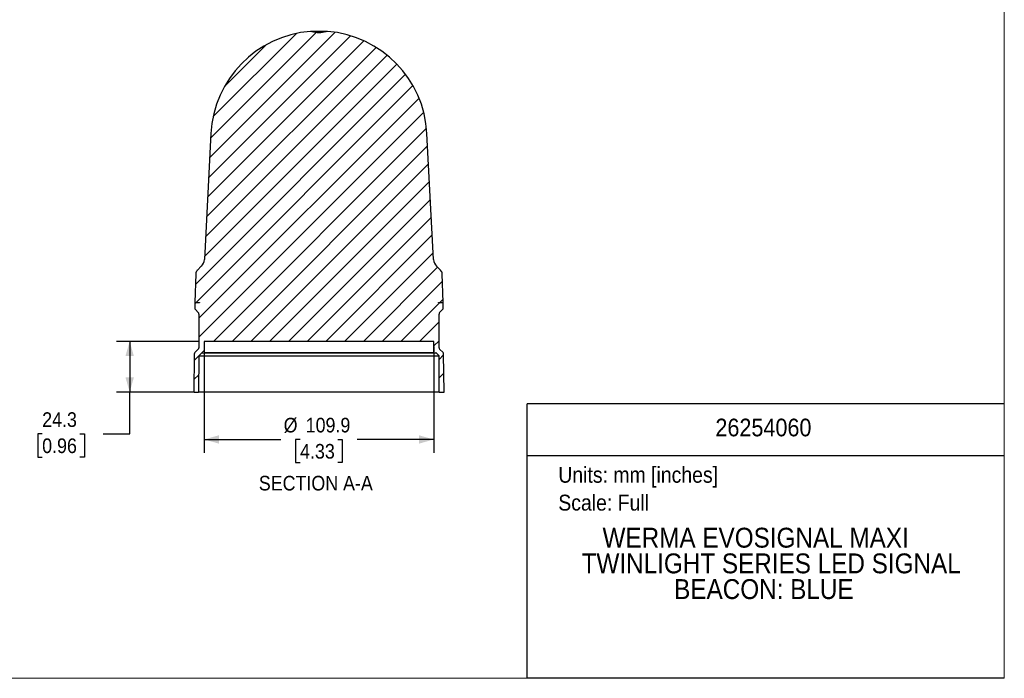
# Model space of a CAD drawing. Header units: millimetres. Extents: x 0 to 864, y 0 to 559.
# Tile 2 of 3: x 392 to 864, y 0 to 316. Entities that reach past the tile are written whole.
import ezdxf
from ezdxf.enums import TextEntityAlignment as Align

# ---------------------------------------------------------------- set-up
doc = ezdxf.new("R2010")
doc.units = ezdxf.units.MM
doc.header["$LTSCALE"] = 2
doc.linetypes.add('SLD-Solid', pattern=[0])
doc.layers.add('DIMENSIONS', color=140, linetype='SLD-Solid', lineweight=25)
doc.layers.add('TEXT', color=140, linetype='SLD-Solid', lineweight=25)
doc.layers.add('HATCH', color=6, linetype='SLD-Solid')
doc.layers.add('SLD-DEFPOINTS', color=7, linetype='Continuous')
doc.styles.add('SLDTEXTSTYLE0', font='GOTHIC.TTF', dxfattribs={"width": 0.913})
doc.dimstyles.new('SLDDIMSTYLE1', dxfattribs={"dimtxt": 7, "dimasz": 7, "dimexe": 0, "dimexo": 0.0625, "dimgap": 1.75, "dimtad": 0, "dimtih": 1, "dimtoh": 1, "dimdec": 1, "dimrnd": 1e-09, "dimzin": 12, "dimdsep": 46, "dimtxsty": 'SLDTEXTSTYLE0', "dimsah": 1, "dimcen": 0.09, "dimadec": 0, "dimazin": 3, "dimtfac": 1, "dimtdec": 1, "dimtofl": 0, "dimtmove": 0, "dimatfit": 3, "dimfxl": 0, "dimfrac": 2, "dimtolj": 1, "dimtzin": 12, "dimarcsym": 0})

# ---------------------------------------------------------------- blocks, each defined once
blk = doc.blocks.new('Block2')
at = {"color": 7, "linetype": 'SLD-Solid', "lineweight": 18}
for p in [(863.6, 558.8), (0, 0)]:
    blk.add_line(p, (863.6, 0), dxfattribs=at)
blk = doc.blocks.new('SW_NOTE_0')
at = {"layer": 'TEXT', "color": 0, "insert": (0, 9.73), "char_height": 7.62, "attachment_point": 1, "style": 'SLDTEXTSTYLE0'}
blk.add_mtext('Units: mm [inches]', dxfattribs=at)
blk = doc.blocks.new('SW_NOTE_0_1')
at = {"layer": 'TEXT', "color": 0, "insert": (0, 9.73), "char_height": 7.62, "attachment_point": 1, "style": 'SLDTEXTSTYLE0'}
blk.add_mtext('Scale: Full', dxfattribs=at)
blk = doc.blocks.new('Block1')
at = {"color": 140, "linetype": 'SLD-Solid', "lineweight": 18}
blk.add_line((863.6, 0), (863.6, 131.52), dxfattribs=at)
at = {"layer": 'TEXT'}
for p, q in [((863.6, 131.52), (635, 131.52)), ((635, 0), (635, 131.52)), ((635, 106.79), (863.6, 106.79)), ((863.6, 0), (635, 0))]:
    blk.add_line(p, q, dxfattribs=at)
for name, p in [('SW_NOTE_0', (649.97, 91.6)), ('SW_NOTE_0_1', (649.97, 78.25))]:
    blk.add_blockref(name, p, dxfattribs=at)
at = {"layer": 'TEXT', "color": 140, "style": 'SLDTEXTSTYLE0', "width": 0.913}
for tag, height, p in [('AUTOATTR0', 8.47, (725.22, 113.41)), ('AUTOATTR1_0', 9.53, (671.16, 59.76)), ('AUTOATTR1_1', 9.53, (661.14, 47.45)), ('AUTOATTR1_2', 9.53, (705.46, 35.13))]:
    blk.add_attdef(tag, text='', height=height, dxfattribs=at).set_placement(p, align=Align.BOTTOM_LEFT)
blk = doc.blocks.new('_D_3')
at = {"layer": 'DIMENSIONS'}
for p, q in [((477.85, 161.45), (438.31, 161.45)), ((444.66, 161.45), (444.66, 137.15)), ((475.14, 137.15), (438.31, 137.15)), ((444.66, 117.15), (444.66, 137.15)), ((402.75, 117.1), (400.61, 117.1)), ((400.61, 117.1), (400.61, 105.98)), ((420.85, 117.1), (422.98, 117.1)), ((422.98, 117.1), (422.98, 105.98)), ((431.96, 117.15), (444.66, 117.15)), ((400.61, 105.98), (402.75, 105.98)), ((422.98, 105.98), (420.85, 105.98))]:
    blk.add_line(p, q, dxfattribs=at)
for points in [[(444.66, 161.45), (442.66, 154.45), (446.66, 154.45)], [(444.66, 137.15), (446.66, 144.15), (442.66, 144.15)]]:
    blk.add_solid(points, dxfattribs=at)
at = {"layer": 'DIMENSIONS', "char_height": 7, "attachment_point": 1, "style": 'SLDTEXTSTYLE0'}
for s, insert in [('24.3', (402.75, 127.46)), ('0.96', (402.75, 114.93))]:
    blk.add_mtext(s, dxfattribs=dict(at, insert=insert))
blk = doc.blocks.new('_D_4')
at = {"layer": 'DIMENSIONS'}
for p, q in [((480.39, 158.91), (480.39, 108.1)), ((590.27, 158.91), (590.27, 108.1)), ((480.39, 114.45), (516.99, 114.45)), ((526.28, 114.45), (524.14, 114.45)), ((524.14, 114.45), (524.14, 103.34)), ((544.38, 114.45), (546.51, 114.45)), ((546.51, 114.45), (546.51, 103.34)), ((590.27, 114.45), (553.66, 114.45)), ((524.14, 103.34), (526.28, 103.34)), ((546.51, 103.34), (544.38, 103.34))]:
    blk.add_line(p, q, dxfattribs=at)
for points in [[(480.39, 114.45), (487.39, 112.45), (487.39, 116.45)], [(590.27, 114.45), (583.27, 116.45), (583.27, 112.45)]]:
    blk.add_solid(points, dxfattribs=at)
at = {"layer": 'DIMENSIONS', "char_height": 7, "attachment_point": 1, "style": 'SLDTEXTSTYLE0'}
for s, insert in [('%%c', (518.41, 124.82)), ('109.9', (528.97, 124.82)), ('4.33', (526.28, 112.28))]:
    blk.add_mtext(s, dxfattribs=dict(at, insert=insert))

msp = doc.modelspace()

# ---------------------------------------------------------------- hatches: boundary and pattern name
at = {"layer": 'HATCH'}
h = msp.add_hatch(dxfattribs=at)
h.set_pattern_fill('ANSI31', color=256, scale=2, style=0)
edge = h.paths.add_edge_path(flags=0)
edge.add_line((475.45, 145.49), (475.46, 145.49))
edge.add_line((475.46, 145.49), (475.45, 144.76))
edge.add_line((475.45, 144.76), (475.44, 144.76))
edge.add_line((475.44, 144.76), (475.42, 143.58))
edge.add_line((475.42, 143.58), (475.43, 143.58))
edge.add_line((475.43, 143.58), (475.33, 137.15))
edge.add_line((475.33, 137.15), (477.68, 137.15))
edge.add_line((477.68, 137.15), (477.83, 154.55))
edge.add_line((477.83, 154.55), (479.16, 155.88))
edge.add_arc((479.3, 155.74), 0.2, 80, 135, ccw=False)
edge.add_line((479.33, 155.93), (480.11, 155.8))
edge.add_arc((480.14, 155.99), 0.2, 260, 359.5)
edge.add_line((480.34, 155.99), (480.39, 161.45))
edge.add_line((480.39, 161.45), (590.27, 161.45))
edge.add_line((590.27, 161.45), (590.31, 155.99))
edge.add_arc((590.51, 155.99), 0.2, 180.5, 280)
edge.add_line((590.55, 155.8), (591.32, 155.93))
edge.add_arc((591.36, 155.74), 0.2, 45, 100, ccw=False)
edge.add_line((591.5, 155.88), (592.83, 154.55))
edge.add_line((592.83, 154.55), (592.98, 137.15))
edge.add_line((592.98, 137.15), (595.33, 137.15))
edge.add_line((595.33, 137.15), (595.04, 155.35))
edge.add_arc((594.04, 155.33), 1, 0.924, 45)
edge.add_line((594.74, 156.04), (593.12, 157.66))
edge.add_arc((593.83, 158.36), 1, 180, 225, ccw=False)
edge.add_line((592.83, 158.36), (592.83, 174.54))
edge.add_arc((593.83, 174.54), 1, 135, 180, ccw=False)
edge.add_line((593.12, 175.24), (594.54, 176.66))
edge.add_arc((593.83, 177.36), 1, 315, 360)
edge.add_line((594.83, 177.36), (594.83, 179.95))
edge.add_line((594.83, 179.95), (592.6, 179.95))
edge.add_line((592.6, 179.95), (592.6, 180.15))
edge.add_line((592.6, 180.15), (594.83, 180.15))
edge.add_line((594.83, 180.15), (594.35, 193.74))
edge.add_arc((591.74, 193.65), 2.61, 2, 45)
edge.add_line((593.59, 195.5), (591.67, 197.41))
edge.add_arc((595.21, 200.95), 5, 183, 225, ccw=False)
edge.add_line((590.22, 200.69), (587.05, 261.07))
edge.add_spline(control_points=[(587.05, 261.07), (586.77, 266.46), (585.62, 271.88), (583.68, 276.92), (581.6, 282.33), (578.56, 287.46), (574.81, 291.88), (571.06, 296.3), (566.49, 300.13), (561.49, 303.06), (556.49, 305.99), (550.91, 308.09), (545.22, 309.2), (543.31, 309.57), (541.37, 309.83), (539.42, 309.99)], knot_values=[0.001187, 0.001187, 0.001187, 0.001187, 0.017391, 0.017391, 0.017391, 0.034782, 0.034782, 0.034782, 0.052173, 0.052173, 0.052173, 0.069563, 0.069563, 0.069563, 0.075378, 0.075378, 0.075378, 0.075378], weights=[1, 1, 1, 1, 1, 1, 1, 1, 1, 1, 1, 1, 1, 1, 1, 1], degree=3, periodic=0)
edge.add_arc((539.26, 307.99), 2, 85.467, 105.7478)
edge.add_spline(control_points=[(538.72, 309.92), (537.69, 309.63), (536.61, 309.47), (535.54, 309.45), (534.33, 309.43), (533.1, 309.59), (531.94, 309.92)], knot_values=[0.000554, 0.000554, 0.000554, 0.000554, 0.003773, 0.003773, 0.003773, 0.007412, 0.007412, 0.007412, 0.007412], weights=[1, 1, 1, 1, 1, 1, 1], degree=3, periodic=0)
edge.add_arc((531.39, 307.99), 2, 74.2522, 94.533)
edge.add_spline(control_points=[(531.24, 309.99), (530.1, 309.9), (528.96, 309.77), (527.83, 309.61), (522.1, 308.77), (516.43, 306.93), (511.29, 304.24), (506.16, 301.55), (501.42, 297.93), (497.46, 293.69), (493.51, 289.46), (490.23, 284.48), (487.9, 279.17), (485.57, 273.86), (484.13, 268.08), (483.68, 262.29), (483.65, 261.89), (483.63, 261.48), (483.61, 261.07)], knot_values=[0.083563, 0.083563, 0.083563, 0.083563, 0.086954, 0.086954, 0.086954, 0.104345, 0.104345, 0.104345, 0.121736, 0.121736, 0.121736, 0.139127, 0.139127, 0.139127, 0.156518, 0.156518, 0.156518, 0.157731, 0.157731, 0.157731, 0.157731], weights=[1, 1, 1, 1, 1, 1, 1, 1, 1, 1, 1, 1, 1, 1, 1, 1, 1, 1, 1], degree=3, periodic=0)
edge.add_line((483.61, 261.07), (480.44, 200.69))
edge.add_arc((475.45, 200.95), 5, 315, 357, ccw=False)
edge.add_line((478.98, 197.41), (477.07, 195.5))
edge.add_arc((478.91, 193.65), 2.61, 135, 178)
edge.add_line((476.3, 193.74), (475.83, 180.15))
edge.add_line((475.83, 180.15), (478.06, 180.15))
edge.add_line((478.06, 180.15), (478.05, 179.95))
edge.add_line((478.05, 179.95), (475.83, 179.95))
edge.add_line((475.83, 179.95), (475.83, 177.36))
edge.add_arc((476.83, 177.36), 1, 180, 225)
edge.add_line((476.12, 176.66), (477.54, 175.24))
edge.add_arc((476.83, 174.54), 1, 0, 45, ccw=False)
edge.add_line((477.83, 174.54), (477.83, 158.36))
edge.add_arc((476.83, 158.36), 1, 315, 360, ccw=False)
edge.add_line((477.54, 157.66), (475.91, 156.04))
edge.add_arc((476.62, 155.33), 1, 135, 179.076)
edge.add_line((475.62, 155.35), (475.51, 148.58))
edge.add_line((475.51, 148.58), (475.5, 148.58))
edge.add_line((475.5, 148.58), (475.48, 147.4))
edge.add_line((475.48, 147.4), (475.49, 147.4))
edge.add_line((475.49, 147.4), (475.48, 146.67))
edge.add_line((475.48, 146.67), (475.47, 146.67))
edge.add_line((475.47, 146.67), (475.45, 145.49))

# ---------------------------------------------------------------- linework, layer by layer
at = {"color": 7, "linetype": 'SLD-Solid', "lineweight": 18}
for p, q in [((863.6, 0), (863.6, 558.8)), ((0, 0), (863.6, 0))]:
    msp.add_line(p, q, dxfattribs=at)
for p, q in [((539.26, 309.99), (531.39, 309.99)), ((531.94, 309.92), (538.72, 309.92)), ((483.61, 261.07), (480.44, 200.69)), ((590.22, 200.69), (587.05, 261.07)), ((476.3, 193.74), (475.83, 180.15)), ((478.98, 197.41), (477.07, 195.5)), ((593.59, 195.5), (591.67, 197.41)), ((594.83, 180.15), (594.35, 193.74)), ((475.83, 180.15), (478.06, 180.15)), ((475.83, 179.95), (475.83, 177.36)), ((478.05, 179.95), (475.83, 179.95)), ((478.06, 180.15), (478.05, 179.95)), ((592.6, 180.15), (594.83, 180.15)), ((592.6, 179.95), (592.6, 180.15)), ((594.83, 179.95), (592.6, 179.95)), ((594.83, 177.36), (594.83, 179.95)), ((476.12, 176.66), (477.54, 175.24)), ((477.83, 174.54), (477.83, 158.36)), ((592.83, 158.36), (592.83, 174.54)), ((593.12, 175.24), (594.54, 176.66)), ((480.39, 161.45), (480.34, 155.99)), ((590.27, 161.45), (480.39, 161.45)), ((590.31, 155.99), (590.27, 161.45)), ((477.54, 157.66), (475.91, 156.04)), ((479.16, 155.88), (477.83, 154.55)), ((479.16, 155.88), (479.65, 155.88)), ((479.33, 155.93), (480.11, 155.8)), ((590.48, 155.8), (480.11, 155.8)), ((590.31, 155.99), (480.34, 155.99)), ((590.55, 155.8), (591.32, 155.93)), ((591.01, 155.88), (591.5, 155.88)), ((592.83, 154.55), (591.5, 155.88)), ((594.74, 156.04), (593.12, 157.66)), ((475.62, 155.35), (475.51, 148.58)), ((477.83, 154.55), (477.68, 137.15)), ((477.83, 154.55), (592.83, 154.55)), ((592.98, 137.15), (592.83, 154.55)), ((595.33, 137.15), (595.04, 155.35)), ((475.47, 146.67), (475.45, 145.49)), ((475.48, 146.67), (475.47, 146.67)), ((475.5, 148.58), (475.48, 147.4)), ((475.49, 147.4), (475.48, 146.67)), ((475.49, 147.4), (475.48, 147.4)), ((475.51, 148.58), (475.5, 148.58)), ((475.43, 143.58), (475.33, 137.15)), ((475.44, 144.76), (475.42, 143.58)), ((475.43, 143.58), (475.42, 143.58)), ((475.44, 144.76), (475.45, 144.76)), ((475.46, 145.49), (475.45, 144.76)), ((475.46, 145.49), (475.45, 145.49)), ((475.33, 137.15), (477.68, 137.15)), ((592.98, 137.15), (477.68, 137.15)), ((592.98, 137.15), (595.33, 137.15))]:
    msp.add_line(p, q)
for centre, radius, start, end in [((535.33, 258.36), 51.79, 94.534, 176.999), ((531.39, 307.99), 2, 74.2522, 94.533), ((535.33, 321.95), 12.5, 254.2521, 285.7479), ((539.26, 307.99), 2, 85.467, 105.7478), ((535.33, 258.36), 51.79, 3.0007, 85.4663), ((475.45, 200.95), 5, 315, 357), ((595.21, 200.95), 5, 183, 225), ((478.91, 193.65), 2.61, 135, 178), ((591.74, 193.65), 2.61, 2, 45), ((476.83, 177.36), 1, 180, 225), ((476.83, 174.54), 1, 0, 45), ((593.83, 174.54), 1, 135, 180), ((593.83, 177.36), 1, 315, 0), ((476.62, 155.33), 1, 135, 179.076), ((476.83, 158.36), 1, 315, 0), ((479.3, 155.74), 0.2, 80, 135), ((480.14, 155.99), 0.2, 260, 359.5), ((590.51, 155.99), 0.2, 180.5, 280), ((591.36, 155.74), 0.2, 45, 100), ((593.83, 158.36), 1, 180, 225), ((594.04, 155.33), 1, 0.924, 45)]:
    msp.add_arc(centre, radius, start, end)

# ---------------------------------------------------------------- block references
at = {"layer": 'SLD-DEFPOINTS'}
msp.add_blockref('Block2', (0, 0), dxfattribs=at)
ref = msp.add_blockref('Block1', (0, 0), dxfattribs=at)
ref.add_attrib('AUTOATTR0', '26254060', dxfattribs={"layer": 'TEXT', "height": 8.467, "style": 'SLDTEXTSTYLE0', "width": 0.913}).set_placement((725.22, 113.41), align=Align.BOTTOM_LEFT)
ref.add_attrib('AUTOATTR1_0', 'WERMA EVOSIGNAL MAXI ', dxfattribs={"layer": 'TEXT', "height": 9.525, "style": 'SLDTEXTSTYLE0', "width": 0.913}).set_placement((671.16, 59.76), align=Align.BOTTOM_LEFT)
ref.add_attrib('AUTOATTR1_1', 'TWINLIGHT SERIES LED SIGNAL ', dxfattribs={"layer": 'TEXT', "height": 9.525, "style": 'SLDTEXTSTYLE0', "width": 0.913}).set_placement((661.14, 47.45), align=Align.BOTTOM_LEFT)
ref.add_attrib('AUTOATTR1_2', 'BEACON: BLUE', dxfattribs={"layer": 'TEXT', "height": 9.525, "style": 'SLDTEXTSTYLE0', "width": 0.913}).set_placement((705.46, 35.13), align=Align.BOTTOM_LEFT)

# ---------------------------------------------------------------- texts
at = {"layer": 'TEXT', "insert": (533.82, 97.01), "char_height": 7, "attachment_point": 2, "style": 'SLDTEXTSTYLE0'}
msp.add_mtext('SECTION A-A', dxfattribs=at)

# ---------------------------------------------------------------- dimensions: what is measured, and where the dimension line sits
at = {"layer": 'DIMENSIONS'}
dim = msp.add_linear_dim(base=(444.66, 137.15), p1=(480.39, 161.45), p2=(477.68, 137.15), angle=90, dimstyle='SLDDIMSTYLE1', dxfattribs=at)
dim.commit()
dim.dimension.update_dxf_attribs({"geometry": '_D_3', "text_midpoint": (444.66, 117.15), "dimtype": 160})
dim = msp.add_linear_dim(base=(480.39, 114.45), p1=(590.27, 161.45), p2=(480.39, 161.45), text='%%c<>', dimstyle='SLDDIMSTYLE1', dxfattribs=at)
dim.commit()
dim.dimension.update_dxf_attribs({"geometry": '_D_4', "text_midpoint": (535.33, 114.45), "dimtype": 160})

doc.saveas('drawing.dxf')
